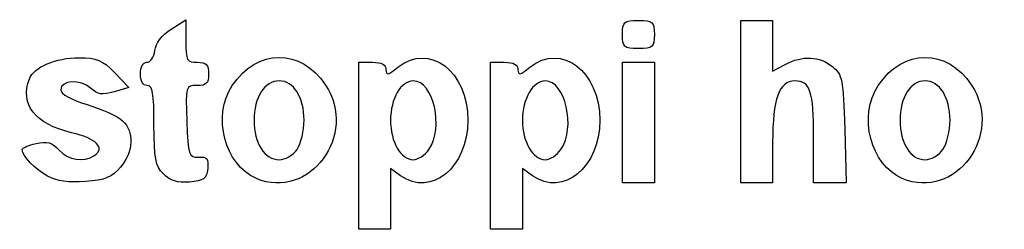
# Model space of a CAD drawing. Header units: millimetres. Extents: x 13 to 91, y 16 to 144.
# Tile 1 of 16: x 25.08 to 42.31, y 15.73 to 19.4. Entities that reach past the tile are written whole.
import ezdxf

# ---------------------------------------------------------------- set-up
doc = ezdxf.new("R2010")
doc.units = ezdxf.units.MM
doc.layers.add('Layer_1', color=7, linetype='CONTINUOUS')

msp = doc.modelspace()

# ---------------------------------------------------------------- linework, layer by layer
at = {"layer": 'Layer_1', "color": 7}
for points in [[(27.731927, 19.235224), (27.990498, 19.401605), (27.990498, 19.028098)], [(37.696855, 17.964146), (37.696855, 19.385652), (37.975316, 19.385652), (38.253777, 19.385652), (38.253777, 18.94371), (38.253777, 18.501768), (38.472568, 18.618291)], [(31.01379, 17.192471), (31.01379, 18.654592), (31.252471, 18.654592)], [(33.321038, 17.192471), (33.321038, 18.654592), (33.559719, 18.654592)], [(26.743543, 18.475994), (26.995994, 18.216167), (26.736734, 18.139162)], [(38.253777, 17.255627), (38.253777, 16.54264), (37.975316, 16.54264), (37.696855, 16.54264), (37.696855, 17.964146)], [(39.513698, 17.484091), (39.540435, 16.54264), (39.255127, 16.54264), (38.96982, 16.54264), (38.96982, 17.338684)], [(31.747535, 16.669089), (31.570712, 16.795538), (31.570712, 16.262945), (31.570712, 15.730351), (31.292251, 15.730351), (31.01379, 15.730351), (31.01379, 17.192471)], [(34.054784, 16.669089), (33.87796, 16.795538), (33.87796, 16.262945), (33.87796, 15.730351), (33.599499, 15.730351), (33.321038, 15.730351), (33.321038, 17.192471)]]:
    msp.add_lwpolyline(points, dxfattribs=at)
for points in [[(35.628287, 19.141965)], [(35.628287, 17.598616), (35.628287, 18.654592), (35.906748, 18.654592), (36.185209, 18.654592), (36.185209, 17.598616), (36.185209, 16.54264), (35.906748, 16.54264), (35.628287, 16.54264)], [(29.935214, 17.129316)], [(32.242463, 17.129316)], [(34.549712, 17.129316)], [(41.232777, 17.129316)], [(25.571446, 16.662055)], [(27.597229, 16.700468)], [(29.223683, 16.620125)], [(40.521245, 16.620125)]]:
    msp.add_lwpolyline(points, close=True, dxfattribs=at)
for points in [[(35.628287, 19.141965), (35.628287, 19.366311), (35.650389, 19.385652), (35.906748, 19.385652)], [(35.906748, 19.385652), (36.163109, 19.385652), (36.185209, 19.366319), (36.185209, 19.141965)], [(27.448182, 18.861717), (27.463807, 18.990294), (27.571409, 19.131933), (27.731927, 19.235224)], [(35.906748, 18.898278), (35.650387, 18.898278), (35.628287, 18.917611), (35.628287, 19.141965)], [(36.185209, 19.141965), (36.185209, 18.917619), (36.163107, 18.898278), (35.906748, 18.898278)], [(27.990498, 19.028098), (27.990498, 18.683842), (28.006076, 18.654592), (28.189399, 18.654592)], [(31.700782, 18.567466), (32.250714, 19.009115), (32.923237, 18.498421), (32.923237, 17.63923)], [(34.00803, 18.567466), (34.557963, 19.009115), (35.230486, 18.498421), (35.230486, 17.63923)], [(27.308951, 18.654592), (27.371685, 18.654592), (27.434336, 18.747794), (27.448182, 18.861717)], [(28.801292, 18.247261), (29.237199, 18.902023), (30.00531, 18.905922), (30.434589, 18.255547)], [(38.472568, 18.618291), (38.773752, 18.778701), (39.076032, 18.764957), (39.299137, 18.580682)], [(40.098855, 18.247261), (40.534762, 18.902023), (41.302873, 18.905922), (41.732152, 18.255547)], [(25.255309, 18.366651), (25.332268, 18.571413), (25.71869, 18.735821), (26.123, 18.735821)], [(26.123, 18.735821), (26.431418, 18.735821), (26.532019, 18.693663), (26.743543, 18.475994)], [(27.194895, 18.451519), (27.194895, 18.573696), (27.240332, 18.654592), (27.308951, 18.654592)], [(28.189399, 18.654592), (28.34852, 18.654592), (28.3883, 18.613977), (28.3883, 18.451519)], [(31.252471, 18.654592), (31.416487, 18.654592), (31.491151, 18.614627), (31.491151, 18.526851)], [(33.559719, 18.654592), (33.723736, 18.654592), (33.7984, 18.614627), (33.7984, 18.526851)], [(27.314236, 18.248447), (27.239982, 18.248447), (27.194895, 18.325127), (27.194895, 18.451519)], [(28.3883, 18.451519), (28.3883, 18.288168), (28.348742, 18.248447), (28.186053, 18.248447)], [(31.491151, 18.526851), (31.491151, 18.420961), (31.527009, 18.427906), (31.700782, 18.567466)], [(33.7984, 18.526851), (33.7984, 18.420961), (33.834258, 18.427906), (34.00803, 18.567466)], [(39.299137, 18.580682), (39.473669, 18.436549), (39.488853, 18.358943), (39.513698, 17.484091)], [(25.99239, 17.422918), (25.34861, 17.574637), (25.084653, 17.912598), (25.255309, 18.366651)], [(26.325603, 18.202439), (26.150081, 18.364621), (25.80259, 18.344452), (25.80259, 18.17206)], [(29.621484, 18.329676), (29.366306, 18.329676), (29.183903, 18.041866), (29.183903, 17.63923)], [(30.434589, 18.255547), (31.007995, 17.386828), (30.150509, 16.228723), (29.223683, 16.620125)], [(30.059066, 17.63923), (30.059066, 18.041866), (29.876663, 18.329676), (29.621484, 18.329676)], [(31.968513, 18.329676), (31.750341, 18.329676), (31.570712, 18.017903), (31.570712, 17.63923)], [(32.242463, 17.129275), (32.50733, 17.515397), (32.321493, 18.329676), (31.968513, 18.329676)], [(34.275762, 18.329676), (34.057589, 18.329676), (33.87796, 18.017903), (33.87796, 17.63923)], [(34.549712, 17.129275), (34.814578, 17.515397), (34.628742, 18.329676), (34.275762, 18.329676)], [(38.640177, 18.329676), (38.367914, 18.329676), (38.253777, 18.01242), (38.253777, 17.255627)], [(38.96982, 17.338684), (38.96982, 18.156496), (38.91221, 18.329676), (38.640177, 18.329676)], [(40.919047, 18.329676), (40.663868, 18.329676), (40.481465, 18.041866), (40.481465, 17.63923)], [(41.732152, 18.255547), (42.305558, 17.386828), (41.448072, 16.228723), (40.521245, 16.620125)], [(41.356629, 17.63923), (41.356629, 18.041866), (41.174225, 18.329676), (40.919047, 18.329676)], [(25.80259, 18.17206), (25.80259, 18.099685), (25.979544, 18.001422), (26.266918, 17.91432)], [(26.736734, 18.139162), (26.529204, 18.077509), (26.447171, 18.0901), (26.325603, 18.202439)], [(27.433576, 17.558002), (27.433576, 18.117579), (27.410957, 18.248447), (27.314236, 18.248447)], [(28.186053, 18.248447), (27.984828, 18.248447), (27.983923, 18.245198), (28.007042, 17.618923)], [(29.223683, 16.620133), (28.670245, 16.853853), (28.446765, 17.714741), (28.801292, 18.247261)], [(40.521245, 16.620133), (39.967808, 16.853853), (39.744328, 17.714741), (40.098855, 18.247261)], [(26.266918, 17.91432), (26.522298, 17.836909), (26.799765, 17.710281), (26.883511, 17.632903)], [(26.883511, 17.632903), (27.08977, 17.442323), (27.075252, 17.08594), (26.850358, 16.818997)], [(28.007042, 17.618923), (28.02912, 17.020689), (28.039375, 16.98974), (28.213305, 16.996287)], [(29.183903, 17.63923), (29.183903, 17.236595), (29.366306, 16.948785), (29.621484, 16.948785)], [(29.935214, 17.129316), (30.003332, 17.22861), (30.059066, 17.458074), (30.059066, 17.63923)], [(31.570712, 17.63923), (31.570712, 17.260558), (31.750341, 16.948785), (31.968513, 16.948785)], [(32.923237, 17.63923), (32.923237, 16.817527), (32.28101, 16.28759), (31.747535, 16.669089)], [(33.87796, 17.63923), (33.87796, 17.260558), (34.057589, 16.948785), (34.275762, 16.948785)], [(35.230486, 17.63923), (35.230486, 16.817527), (34.588259, 16.28759), (34.054784, 16.669089)], [(40.481465, 17.63923), (40.481465, 17.236595), (40.663868, 16.948785), (40.919047, 16.948785)], [(41.232777, 17.129316), (41.300895, 17.22861), (41.356629, 17.458074), (41.356629, 17.63923)], [(26.390996, 17.023061), (26.591606, 17.152751), (26.423584, 17.321301), (25.99239, 17.422918)], [(27.597229, 16.700468), (27.457736, 16.842887), (27.433576, 16.96949), (27.433576, 17.558002)], [(25.128857, 17.125092), (25.127505, 17.155066), (25.236755, 17.20429), (25.371722, 17.234589)], [(25.371722, 17.234589), (25.563348, 17.277559), (25.651188, 17.252297), (25.772623, 17.119203)], [(25.571443, 16.662047), (25.349909, 16.784467), (25.134198, 17.010161), (25.128857, 17.125092)], [(25.772623, 17.119203), (25.934767, 16.941507), (26.200856, 16.900137), (26.390996, 17.023061)], [(29.621484, 16.948785), (29.727508, 16.948785), (29.866058, 17.028552), (29.935214, 17.129316)], [(31.968513, 16.948785), (32.051067, 16.948785), (32.174344, 17.030022), (32.242463, 17.129316)], [(34.275762, 16.948785), (34.358316, 16.948785), (34.481593, 17.030022), (34.549712, 17.129316)], [(40.919047, 16.948785), (41.025071, 16.948785), (41.163621, 17.028552), (41.232777, 17.129316)], [(28.213305, 16.996287), (28.364605, 17.001973), (28.392189, 16.966801), (28.372426, 16.793215)], [(26.850358, 16.818997), (26.700687, 16.641342), (26.581805, 16.592685), (26.233765, 16.566611)], [(28.372426, 16.793215), (28.352162, 16.615218), (28.303797, 16.579461), (28.054701, 16.558317)], [(26.233765, 16.566611), (25.94103, 16.544679), (25.728378, 16.575302), (25.571446, 16.662055)], [(28.054701, 16.558317), (27.841494, 16.540203), (27.715983, 16.579193), (27.597229, 16.700468)]]:
    msp.add_open_spline(points, degree=3, dxfattribs=at)

doc.saveas('drawing.dxf')
